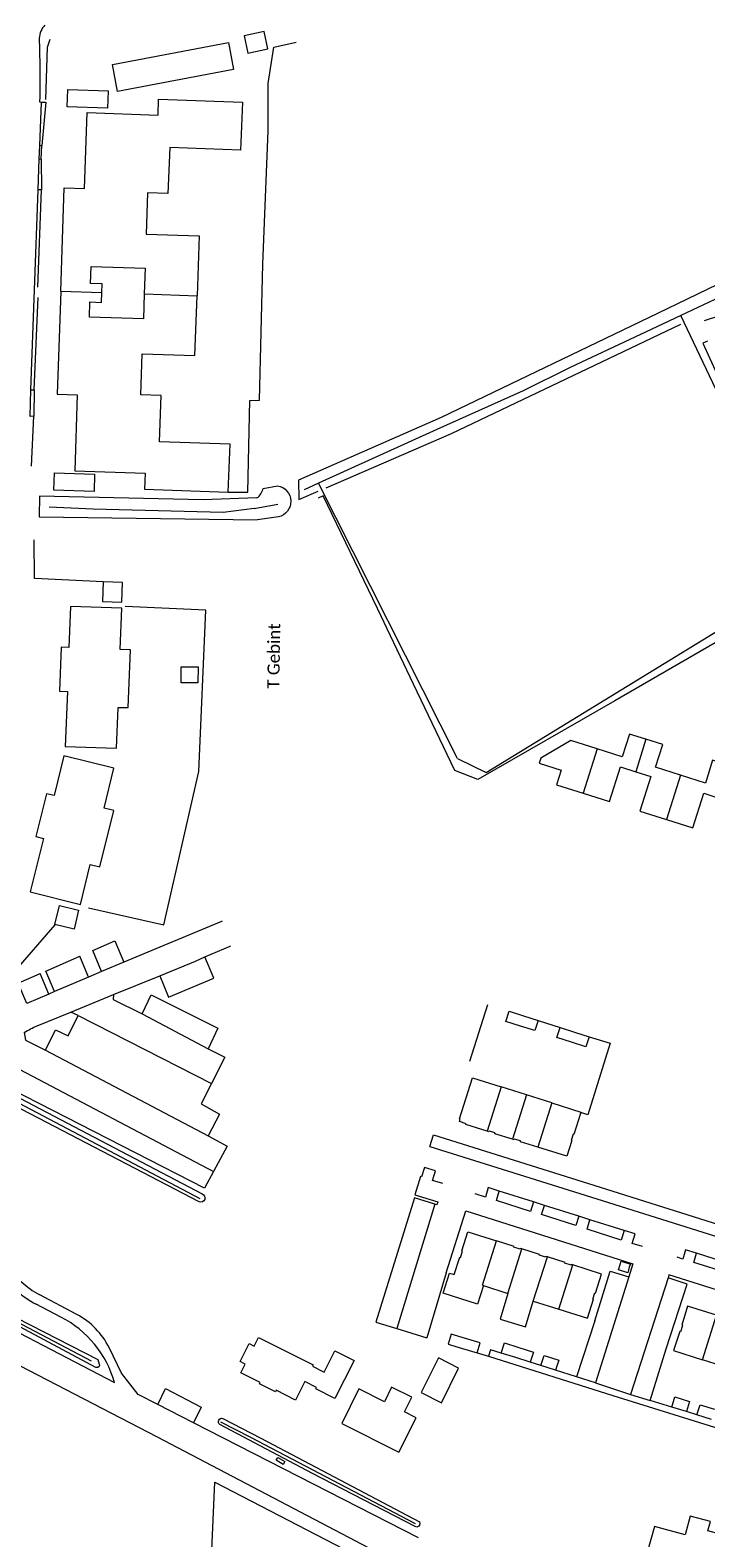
# Model space of a CAD drawing. Extents: x 177628 to 188968, y 384226 to 390673.
# Tile 34 of 256: x 181318 to 181457, y 385752 to 386063. Entities that reach past the tile are written whole.
import ezdxf

# ---------------------------------------------------------------- set-up
doc = ezdxf.new("R2010")
doc.units = 0
for name, color, linetype, lineweight in [('B01_T', 14, 'Continuous', 9), ('B02_D', 14, 'Continuous', 9), ('B02_F', 14, 'Continuous', 9), ('B02_T', 14, 'Continuous', 9), ('B07_D', 14, 'Continuous', 9), ('B11_S', 14, 'Continuous', 9), ('B14_F', 14, 'Continuous', 9), ('Q06_F', 253, 'BESCH', 9), ('T03_F', 253, 'Continuous', 9), ('T03_T', 253, 'Continuous', 9), ('T04_F', 253, 'HAAG', 9), ('T05_T', 253, 'Continuous', 9), ('T07_F', 253, 'Continuous', 9), ('T09_F', 253, 'Continuous', 9), ('T09_T', 253, 'Continuous', 9), ('T22_D', 253, 'Continuous', 9), ('V00_F', 8, 'Continuous', 9), ('V00_T', 8, 'Continuous', 9), ('Z06', 7, 'Continuous', 9)]:
    doc.layers.add(name, color=color, linetype=linetype, lineweight=lineweight)
doc.styles.add('Legend', font='calibri.ttf')
doc.linetypes.add('BESCH', pattern='A,2,[7,TOPOCAD.SHX,S=0.2,R=0,X=0,Y=0],2', length=4)
doc.linetypes.add('HAAG', pattern='A,4,-1,[5,TOPOCAD.SHX,S=0.35,R=0,X=-0.35,Y=-0.35],-1', length=6)

msp = doc.modelspace()

# ---------------------------------------------------------------- linework, layer by layer
at = {"layer": 'B01_T', "linetype": 'Continuous'}
for points in [[(181361.83, 386061.779), (181362.569, 386058.228), (181366.709, 386059.09), (181365.97, 386062.641), (181361.83, 386061.779)], [(181323.978, 386009.107), (181324.721, 386030.411), (181328.919, 386030.275), (181329.467, 386045.927), (181344.071, 386045.393), (181344.183, 386048.714), (181361.477, 386048.096), (181361.11, 386038.207), (181346.467, 386038.745), (181346.073, 386029.251), (181341.865, 386029.39), (181341.583, 386020.875), (181352.578, 386020.47), (181352.129, 386008.125)], [(181323.978, 386009.107), (181323.235, 385987.796), (181327.406, 385987.655), (181326.889, 385972.004), (181341.415, 385971.524), (181341.303, 385968.19), (181358.563, 385967.559)], [(181358.563, 385967.559), (181358.939, 385977.498), (181344.377, 385978.007), (181344.694, 385987.574), (181340.486, 385987.713), (181340.765, 385996.131), (181351.679, 385995.77), (181352.129, 386008.125)], [(181434.692, 385914.615), (181429.222, 385916.345), (181423.029, 385912.659), (181422.722, 385911.684), (181427.288, 385910.237), (181426.322, 385907.189), (181431.79, 385905.456)], [(181444.753, 385916.593), (181441.358, 385917.667), (181439.874, 385912.976), (181434.692, 385914.615)], [(181451.865, 385909.182), (181446.744, 385910.801), (181448.229, 385915.494), (181444.753, 385916.593)], [(181431.79, 385905.456), (181437.257, 385903.723), (181439.519, 385910.875), (181442.634, 385909.89)], [(181442.634, 385909.89), (181445.749, 385908.905), (181443.486, 385901.75), (181448.967, 385900.017)], [(181461.933, 385911.158), (181458.502, 385912.243), (181457.018, 385907.552), (181451.865, 385909.182)], [(181448.967, 385900.017), (181454.448, 385898.284), (181456.708, 385905.432), (181459.812, 385904.451)], [(181411.99, 385835.682), (181407.568, 385837.079), (181407.619, 385837.241), (181406.265, 385837.669), (181406.428, 385838.184), (181406.256, 385838.238), (181408.937, 385846.725), (181414.886, 385844.846)], [(181420.124, 385843.191), (181414.886, 385844.846)], [(181425.361, 385841.537), (181420.124, 385843.191)], [(181425.361, 385841.537), (181431.33, 385839.651), (181431.291, 385839.528)], [(181431.291, 385839.528), (181429.861, 385835.014), (181429.699, 385835.065), (181429.294, 385833.788), (181429.469, 385833.751), (181428.432, 385830.517), (181422.469, 385832.385)], [(181417.228, 385834.029), (181413.591, 385835.171), (181413.642, 385835.333), (181412.373, 385835.731), (181412.317, 385835.579), (181411.99, 385835.682)], [(181422.469, 385832.385), (181418.833, 385833.525), (181418.884, 385833.687), (181417.615, 385834.085), (181417.555, 385833.927), (181417.228, 385834.029)], [(181411.2, 385803.834), (181409.996, 385800.019), (181402.92, 385802.253), (181404.23, 385806.401), (181405.174, 385806.103), (181406.314, 385809.706), (181406.476, 385809.655), (181406.887, 385810.952), (181406.725, 385811.003), (181407.974, 385814.95), (181413.923, 385813.067)], [(181417.561, 385811.916), (181413.923, 385813.067)], [(181419.168, 385811.406), (181418.857, 385811.504), (181418.806, 385811.342), (181417.509, 385811.751), (181417.561, 385811.916)], [(181422.809, 385810.258), (181419.168, 385811.406)], [(181424.415, 385809.749), (181424.106, 385809.847), (181424.055, 385809.685), (181422.758, 385810.095), (181422.809, 385810.258)], [(181428.049, 385808.599), (181424.415, 385809.749)], [(181429.66, 385808.089), (181429.346, 385808.188), (181429.295, 385808.026), (181427.998, 385808.436), (181428.049, 385808.599)], [(181434.345, 385802.296), (181435.592, 385806.212), (181429.66, 385808.089)], [(181411.2, 385803.834), (181416.268, 385802.2)], [(181416.268, 385802.2), (181414.684, 385796.892), (181419.915, 385795.33), (181421.499, 385800.638)], [(181426.775, 385798.963), (181432.698, 385797.081), (181433.939, 385800.998), (181433.777, 385801.049), (181434.188, 385802.346), (181434.345, 385802.296)], [(181421.499, 385800.638), (181426.775, 385798.963)], [(181459.284, 385797.696), (181453.353, 385799.553), (181452.122, 385795.637), (181452.284, 385795.586), (181451.876, 385794.289), (181451.714, 385794.34)], [(181360.999, 385788.152), (181362.873, 385791.861), (181363.925, 385791.328), (181364.829, 385793.12), (181376.076, 385787.465), (181375.933, 385787.179), (181378.344, 385785.965), (181380.572, 385790.385), (181384.509, 385788.4), (181380.547, 385780.543), (181376.619, 385782.524), (181376.763, 385782.809), (181374.355, 385784.03), (181372.41, 385780.195), (181368.414, 385782.221), (181368.27, 385781.936), (181365.022, 385783.557), (181365.165, 385783.844), (181361.149, 385785.83), (181362.053, 385787.621), (181360.999, 385788.152)], [(181451.714, 385794.34), (181450.466, 385790.404), (181456.417, 385788.517)], [(181461.666, 385786.852), (181456.417, 385788.517)], [(181397.327, 385776.563), (181394.926, 385777.762), (181396.444, 385780.804), (181392.275, 385782.885), (181390.77, 385779.871), (181385.525, 385782.49), (181381.96, 385775.349), (181393.776, 385769.449), (181397.327, 385776.563)], [(181444.256, 385746.023), (181449.314, 385744.642), (181449.052, 385743.682), (181453.109, 385742.58), (181453.372, 385743.542), (181457.644, 385742.381), (181458.805, 385746.651), (181463.095, 385745.493), (181464.657, 385751.26), (181464.228, 385751.376), (181465.044, 385754.409), (181460.874, 385755.53), (181460.064, 385752.535), (181457.536, 385753.219), (181458.054, 385755.11), (181453.879, 385756.253), (181452.856, 385752.402), (181446.481, 385754.136), (181444.256, 385746.023)]]:
    msp.add_lwpolyline(points, dxfattribs=at)
at = {"layer": 'B02_D', "linetype": 'Continuous'}
msp.add_lwpolyline([(181322.566, 385967.993), (181322.682, 385971.554), (181330.978, 385971.283), (181330.862, 385967.723), (181322.566, 385967.993)], dxfattribs=at)
at = {"layer": 'B02_F', "linetype": 'Continuous'}
msp.add_lwpolyline([(181352.328, 385931.542), (181352.301, 385928.23), (181348.816, 385928.258), (181348.843, 385931.57), (181352.328, 385931.542)], dxfattribs=at)
at = {"layer": 'B02_T', "linetype": 'Continuous'}
for points in [[(181333.761, 386050.407), (181333.629, 386046.832), (181325.284, 386047.138), (181325.416, 386050.714), (181333.761, 386050.407)], [(181332.71, 385949.057), (181332.573, 385945.013), (181336.605, 385944.876), (181336.742, 385948.92), (181332.71, 385949.057)], [(181335.499, 385914.72), (181335.869, 385923.18), (181337.923, 385923.141), (181338.388, 385935.065), (181336.281, 385935.12), (181336.583, 385943.622), (181325.999, 385944.009), (181325.677, 385935.52), (181324.088, 385935.606), (181323.753, 385926.504), (181325.346, 385926.43), (181324.904, 385915.119), (181335.499, 385914.72)], [(181330.068, 385890.772), (181332.081, 385890.267), (181334.959, 385901.867), (181332.931, 385902.378), (181334.948, 385910.617), (181324.646, 385913.172), (181322.614, 385904.967), (181321.049, 385905.316), (181318.867, 385896.501), (181320.418, 385896.085), (181317.696, 385885.097), (181328.031, 385882.509), (181330.068, 385890.772)], [(181326.722, 385877.412), (181322.792, 385878.376), (181323.753, 385882.298), (181327.684, 385881.334), (181326.722, 385877.412)], [(181418.83, 385857.396), (181415.852, 385858.343), (181416.522, 385860.439), (181419.499, 385859.492)], [(181422.475, 385858.545), (181421.808, 385856.449), (181418.83, 385857.396)], [(181419.499, 385859.492), (181422.475, 385858.545)], [(181429.369, 385854.053), (181426.391, 385855.002), (181427.056, 385857.099)], [(181427.056, 385857.099), (181430.035, 385856.15)], [(181433.014, 385855.2), (181432.346, 385853.104), (181429.369, 385854.053)], [(181430.035, 385856.15), (181433.014, 385855.2)], [(181441.02, 385806.466), (181439.052, 385807.065), (181439.462, 385808.189), (181439.608, 385808.864), (181441.571, 385808.257), (181441.319, 385807.632), (181441.02, 385806.466)], [(181407.537, 385792.93), (181404.546, 385793.836), (181403.915, 385791.728), (181406.903, 385790.823)], [(181409.89, 385789.918), (181410.528, 385792.024), (181407.537, 385792.93)], [(181414.891, 385789.915), (181415.557, 385792.012), (181418.536, 385791.066)], [(181402.536, 385779.654), (181406.102, 385786.8), (181401.937, 385788.915), (181398.371, 385781.769), (181402.536, 385779.654)], [(181406.903, 385790.823), (181409.89, 385789.918)], [(181417.872, 385788.968), (181414.891, 385789.915)], [(181420.852, 385788.021), (181417.872, 385788.968)], [(181418.536, 385791.066), (181421.514, 385790.119), (181420.852, 385788.021)], [(181423.071, 385787.318), (181423.737, 385789.415), (181426.768, 385788.452), (181426.102, 385786.355)], [(181426.102, 385786.355), (181423.071, 385787.318)], [(181450.061, 385778.768), (181450.714, 385780.869), (181453.751, 385779.925), (181453.097, 385777.824)], [(181455.27, 385777.143), (181455.933, 385779.241), (181458.913, 385778.299)], [(181453.097, 385777.824), (181450.061, 385778.768)], [(181458.252, 385776.201), (181455.27, 385777.143)]]:
    msp.add_lwpolyline(points, dxfattribs=at)
at = {"layer": 'B07_D', "linetype": 'Continuous'}
for points in [[(181323.978, 386009.107), (181332.488, 386008.81)], [(181341.221, 386008.505), (181352.129, 386008.125)], [(181444.753, 385916.593), (181442.634, 385909.89)], [(181434.692, 385914.615), (181431.79, 385905.456)], [(181451.865, 385909.182), (181448.967, 385900.017)], [(181414.886, 385844.846), (181411.99, 385835.682)], [(181420.124, 385843.191), (181417.228, 385834.029)], [(181425.361, 385841.537), (181422.469, 385832.385)], [(181411.2, 385803.834), (181411.022, 385803.891), (181413.923, 385813.067)], [(181416.268, 385802.2), (181419.168, 385811.406)], [(181421.499, 385800.638), (181424.415, 385809.749)], [(181426.775, 385798.963), (181429.66, 385808.089)], [(181456.417, 385788.517), (181459.284, 385797.696)]]:
    msp.add_lwpolyline(points, dxfattribs=at)
at = {"layer": 'B11_S', "linetype": 'Continuous'}
for points in [[(181332.488, 386008.81), (181332.548, 386010.588), (181330.127, 386010.67), (181330.247, 386014.188), (181341.401, 386013.81), (181341.221, 386008.505)], [(181341.221, 386008.505), (181341.047, 386003.361), (181329.896, 386003.739), (181330.001, 386006.849), (181332.419, 386006.767), (181332.488, 386008.81)]]:
    msp.add_lwpolyline(points, dxfattribs=at)
at = {"layer": 'B14_F', "linetype": 'Continuous'}
msp.add_lwpolyline([(181335.715, 386050.291), (181334.655, 386055.894), (181358.581, 386060.422), (181359.641, 386054.819), (181335.715, 386050.291)], dxfattribs=at)
at = {"layer": 'Q06_F', "linetype": 'BESCH'}
msp.add_lwpolyline([(181457.432, 385998.78), (181456.496, 385998.371), (181465.161, 385979.345), (181479.357, 385948.231), (181459.043, 385936.494), (181438.31, 385924.526), (181410.055, 385908.279), (181405.304, 385910.129), (181396.776, 385927.937), (181389.384, 385943.548), (181378.108, 385966.81), (181377.107, 385966.36)], dxfattribs=at)
at = {"layer": 'T03_F', "linetype": 'Continuous'}
msp.add_lwpolyline([(181402.469, 385700.723), (181353.597, 385713.352), (181355.783, 385763.26), (181397.495, 385741.685)], dxfattribs=at)
at = {"layer": 'T03_T', "linetype": 'Continuous'}
for points in [[(181408.425, 385850.125), (181412.138, 385861.827)], [(181422.475, 385858.545), (181427.056, 385857.099)], [(181433.014, 385855.2), (181437.356, 385853.84), (181432.765, 385839.07), (181431.291, 385839.528)], [(181403.546, 385806.459), (181399.527, 385793.042)], [(181434.173, 385796.582), (181430.429, 385784.984)], [(181414.891, 385789.915), (181412.7, 385790.589), (181412.28, 385789.281)], [(181445.65, 385780.142), (181448.941, 385790.781)], [(181423.071, 385787.318), (181420.852, 385788.021)], [(181430.429, 385784.984), (181426.102, 385786.355)], [(181450.061, 385778.768), (181445.65, 385780.142)], [(181455.27, 385777.143), (181453.097, 385777.824)]]:
    msp.add_lwpolyline(points, dxfattribs=at)
at = {"layer": 'T04_F', "linetype": 'HAAG'}
for points in [[(181320.914, 386048.603), (181321.231, 386059.428), (181321.817, 386061.094)], [(181358.563, 385967.559), (181362.584, 385967.574), (181362.992, 385986.498), (181364.977, 385986.558), (181365.681, 386014.623), (181366.792, 386042.2), (181366.784, 386051.967), (181367.933, 386059.41), (181372.555, 386060.487)], [(181319.963, 386036.322), (181320.068, 386039.134)], [(181319.289, 386009.914), (181320.008, 386029.965)], [(181318.481, 385988.684), (181319.322, 386007.759)], [(181317.921, 385972.961), (181318.412, 385983.248)], [(181332.71, 385949.057), (181318.595, 385949.793), (181318.529, 385957.731)], [(181329.714, 385881.786), (181345.232, 385878.317), (181352.471, 385909.97), (181353.952, 385943.254), (181337.275, 385943.977)], [(181313.389, 385868.252), (181314.388, 385868.535), (181322.823, 385878.28)]]:
    msp.add_lwpolyline(points, dxfattribs=at)
at = {"layer": 'T05_T', "linetype": 'Continuous'}
msp.add_lwpolyline([(181409.89, 385789.918), (181412.28, 385789.281)], dxfattribs=at)
at = {"layer": 'T07_F', "linetype": 'Continuous'}
for points in [[(181470.626, 386012.884), (181451.941, 386004.046)], [(181451.941, 386004.046), (181447.004, 386001.702), (181429.105, 385993.347), (181419.388, 385988.502), (181401.565, 385980.554), (181377.17, 385969.424)], [(181477.622, 385950.028), (181451.941, 386004.046)], [(181377.17, 385969.424), (181374.198, 385968.068)], [(181405.836, 385912.618), (181377.17, 385969.424)], [(181363.93, 385964.211), (181357.527, 385963.369), (181330.646, 385964.067), (181321.599, 385964.497)], [(181363.93, 385964.211), (181368.751, 385965.123)], [(181411.784, 385909.749), (181477.622, 385950.028)], [(181405.836, 385912.618), (181411.784, 385909.749)], [(181311.601, 385843.496), (181352.717, 385821.79)], [(181330.362, 385788.23), (181300.47, 385803.915)], [(181397.188, 385754.653), (181363.218, 385772.476), (181357.045, 385775.659)]]:
    msp.add_lwpolyline(points, dxfattribs=at)
at = {"layer": 'T09_F', "linetype": 'Continuous'}
for points in [[(181467.748, 386014.441), (181447.165, 386004.463), (181402.501, 385983)], [(181404.627, 385979.682), (181451.96, 386002.269)], [(181365.769, 385968.329), (181368.738, 385968.911)], [(181368.898, 385962.474), (181364.568, 385961.892)], [(181352.533, 385821.092), (181310.977, 385842.729)], [(181311.869, 385844.453), (181312.796, 385843.927), (181353.162, 385822.781)], [(181331.648, 385788.601), (181331.936, 385787.635), (181331.967, 385787.348), (181331.911, 385787.106), (181331.648, 385786.892), (181331.215, 385786.942), (181299.958, 385803.642), (181299.519, 385803.882), (181299.339, 385804.119), (181299.367, 385804.24), (181299.544, 385804.455), (181300.239, 385804.532), (181300.81, 385804.334), (181331.648, 385788.601)], [(181357.443, 385776.421), (181365.298, 385772.347), (181398.014, 385755.036), (181398.123, 385754.722), (181398.04, 385754.402), (181397.907, 385754.187), (181397.436, 385754.002), (181397.098, 385754.076), (181375.951, 385765.031), (181356.795, 385775.179)]]:
    msp.add_lwpolyline(points, dxfattribs=at)
for centre, radius, start, end in [((181469.411, 385966.385), 38.708, 94.05161, 109.03579), ((181362.441, 385969.166), 3.432, 306.35188, 345.8846)]:
    msp.add_arc(centre, radius, start, end, dxfattribs=at)
at = {"layer": 'T09_F', "linetype": 'Continuous', "extrusion": (0, 0, -1)}
for centre, radius, start, end in [((-181368.187, 385965.677), 3.281, 99.66489, 257.48738), ((-181352.847, 385821.937), 0.901, 110.44085, 290.41079), ((-181357.21, 385775.752), 0.708, 305.90437, 109.20126)]:
    msp.add_arc(centre, radius, start, end, dxfattribs=at)
at = {"layer": 'T09_T', "linetype": 'Continuous'}
for points in [[(181402.501, 385983), (181373.034, 385970.069), (181373.11, 385966.08), (181377.104, 385967.804)], [(181378.764, 385968.52), (181404.627, 385979.682)], [(181364.475, 385966.402), (181353.355, 385966.008), (181319.592, 385966.756), (181319.555, 385962.532), (181364.568, 385961.892)]]:
    msp.add_lwpolyline(points, dxfattribs=at)
at = {"layer": 'T22_D', "linetype": 'Continuous'}
msp.add_lwpolyline([(181400.177, 385832.564), (181400.928, 385834.949)], dxfattribs=at)
at = {"layer": 'V00_F', "linetype": 'Continuous'}
for points in [[(181319.987, 386048.064), (181320.886, 386048.104), (181320.068, 386039.134), (181319.662, 386039.066)], [(181319.564, 386036.376), (181319.963, 386036.322), (181320.008, 386029.965), (181319.333, 386029.985)], [(181317.841, 385988.703), (181318.481, 385988.684), (181318.412, 385983.248), (181317.642, 385983.208)], [(181330.595, 385872.974), (181335.127, 385874.956), (181336.99, 385870.574)], [(181332.407, 385868.625), (181330.595, 385872.974)], [(181320.928, 385868.746), (181327.944, 385871.815)], [(181329.745, 385867.493), (181327.944, 385871.815)], [(181336.99, 385870.574), (181332.407, 385868.625)], [(181344.419, 385867.792), (181346.213, 385863.351), (181355.565, 385867.259), (181353.748, 385871.658)], [(181321.498, 385863.987), (181316.972, 385862.063), (181315.226, 385866.253), (181319.733, 385868.224)], [(181321.498, 385863.987), (181319.733, 385868.224)], [(181322.698, 385864.498), (181320.928, 385868.746)], [(181329.745, 385867.493), (181322.698, 385864.498)], [(181332.407, 385868.625), (181329.745, 385867.493)], [(181322.698, 385864.498), (181321.498, 385863.987)], [(181334.855, 385863.88), (181334.808, 385862.892), (181340.808, 385859.892)], [(181340.808, 385859.892), (181342.663, 385863.867), (181356.378, 385856.93), (181354.375, 385852.68)], [(181327.554, 385859.549), (181326.086, 385860.293)], [(181320.867, 385852.435), (181322.921, 385856.602), (181325.496, 385855.409), (181327.554, 385859.549)], [(181327.554, 385859.549), (181355.084, 385845.555)], [(181340.808, 385859.892), (181354.375, 385852.68)], [(181316.468, 385856.053), (181316.733, 385854.457), (181320.867, 385852.435)], [(181320.867, 385852.435), (181354.439, 385834.769)], [(181354.375, 385852.68), (181357.844, 385850.984), (181355.084, 385845.555)], [(181355.512, 385827.392), (181353.658, 385823.935), (181310.866, 385845.819), (181312.903, 385849.814)], [(181312.903, 385849.814), (181355.512, 385827.392)], [(181355.084, 385845.555), (181352.932, 385841.321), (181356.762, 385839.192), (181354.439, 385834.769)], [(181354.439, 385834.769), (181358.297, 385832.584), (181355.512, 385827.392)], [(181344.013, 385779.288), (181345.571, 385782.586), (181352.931, 385778.73), (181351.372, 385775.522)]]:
    msp.add_lwpolyline(points, dxfattribs=at)
at = {"layer": 'V00_T', "linetype": 'Continuous'}
for points in [[(181319.659, 386049.209), (181319.615, 386048.146), (181319.987, 386048.064)], [(181319.662, 386039.066), (181319.987, 386048.064)], [(181319.564, 386036.376), (181319.662, 386039.066)], [(181319.333, 386029.985), (181319.564, 386036.376)], [(181317.841, 385988.703), (181319.333, 386029.985)], [(181317.642, 385983.208), (181317.841, 385988.703)], [(181398.897, 385743.746), (181343.931, 385772.532), (181179.27, 385857.842), (181116.34, 385890.791), (181017.134, 385942.232), (180936.432, 385984.007)], [(181357.145, 385878.979), (181336.99, 385870.574)], [(181357.3, 385879.046), (181357.145, 385878.979)], [(181353.748, 385871.659), (181358.949, 385873.919)], [(181358.949, 385873.919), (181358.996, 385873.94)], [(181344.419, 385867.792), (181351.77, 385870.799), (181353.748, 385871.659)], [(181334.855, 385863.88), (181344.419, 385867.792)], [(181326.086, 385860.293), (181334.855, 385863.88)], [(181319.135, 385857.45), (181326.086, 385860.293)], [(181400.177, 385832.564), (181434.596, 385821.707), (181475.979, 385808.719), (181506.053, 385799.218)], [(181400.928, 385834.949), (181435.276, 385824.128), (181476.505, 385811.162), (181506.832, 385801.586), (181507.016, 385802.192), (181506.652, 385802.304)], [(181402.854, 385824.898), (181400.722, 385825.553), (181401.332, 385827.507), (181399.071, 385828.215), (181398.464, 385826.298), (181398.257, 385826.361), (181397.081, 385822.58), (181401.79, 385821.118), (181401.591, 385820.514), (181401.216, 385820.63)], [(181414.483, 385823.333), (181412.221, 385824.077), (181411.628, 385822.113), (181409.517, 385822.779)], [(181421.571, 385821.095), (181420.945, 385819.14), (181413.906, 385821.394), (181414.483, 385823.333)], [(181421.571, 385821.095), (181414.483, 385823.333)], [(181401.216, 385820.63), (181396.966, 385821.95), (181389, 385796.292), (181393.322, 385794.959)], [(181401.216, 385820.63), (181393.322, 385794.959)], [(181423.82, 385820.375), (181421.571, 385821.095)], [(181430.922, 385818.151), (181430.292, 385816.202), (181423.211, 385818.493), (181423.82, 385820.375)], [(181430.922, 385818.151), (181423.82, 385820.375)], [(181403.546, 385806.459), (181407.55, 385819.261), (181442.062, 385808.352), (181441.198, 385805.607)], [(181433.185, 385817.419), (181430.922, 385818.151)], [(181440.276, 385815.197), (181439.653, 385813.237), (181432.594, 385815.48), (181433.185, 385817.419)], [(181440.276, 385815.197), (181433.185, 385817.419)], [(181444.058, 385811.89), (181441.94, 385812.542), (181442.532, 385814.48), (181440.276, 385815.197)], [(181455.194, 385810.496), (181452.939, 385811.238), (181452.329, 385809.315), (181451.167, 385809.665)], [(181462.286, 385808.286), (181461.688, 385806.367), (181454.602, 385808.575), (181455.194, 385810.496)], [(181462.286, 385808.286), (181455.194, 385810.496)], [(181434.173, 385796.582), (181437.391, 385806.805), (181441.198, 385805.607)], [(181441.198, 385805.607), (181434.371, 385783.762)], [(181449.305, 385805.414), (181441.593, 385781.378)], [(181448.941, 385790.781), (181453.232, 385804.154), (181449.305, 385805.414)], [(181483.502, 385795.314), (181449.489, 385806.026), (181449.305, 385805.414)], [(181300.702, 385801.682), (181335.05, 385783.854)], [(181327.314, 385797.867), (181319.535, 385802.002)], [(181324.009, 385797.319), (181318.922, 385799.996)], [(181393.322, 385794.959), (181399.527, 385793.042)], [(181344.013, 385779.288), (181339.997, 385781.343), (181336.558, 385785.735), (181333.954, 385791.02)], [(181412.28, 385789.281), (181437.902, 385781.17), (181463.086, 385773.284)], [(181434.371, 385783.762), (181430.429, 385784.984)], [(181434.371, 385783.762), (181441.593, 385781.378)], [(181351.372, 385775.522), (181344.013, 385779.288)], [(181441.593, 385781.378), (181445.65, 385780.142)], [(181397.79, 385751.765), (181351.372, 385775.522)], [(181368.41, 385767.778), (181368.771, 385768.382), (181370.236, 385767.507), (181369.874, 385766.9), (181368.41, 385767.778)]]:
    msp.add_lwpolyline(points, dxfattribs=at)
for centre, radius, start, end in [((181323.75, 386061.039), 4.223, 135.52587, 176.77207), ((181327.752, 385817.47), 17.515, 213.22832, 242.02074), ((181328.656, 385818.494), 20.903, 214.56217, 242.24686), ((181320.029, 385784.159), 15.523, 26.22949, 62.01189), ((181314.205, 385778.021), 21.645, 15.63304, 63.06894)]:
    msp.add_arc(centre, radius, start, end, dxfattribs=at)
at = {"layer": 'V00_T', "linetype": 'Continuous', "extrusion": (0, 0, -1)}
for centre, radius, start, end in [((-181059.576, 386052.528), 260.104, 178.07244, 180.73117), ((-181325.204, 385842.62), 16.024, 56.96349, 67.74456)]:
    msp.add_arc(centre, radius, start, end, dxfattribs=at)

# ---------------------------------------------------------------- texts
at = {"layer": 'Z06', "linetype": 'Continuous', "style": 'Legend'}
msp.add_text(' T Gebint', height=2.5, rotation=89.08335, dxfattribs=at).set_placement((181369.077, 385926.134))

doc.saveas('drawing.dxf')
